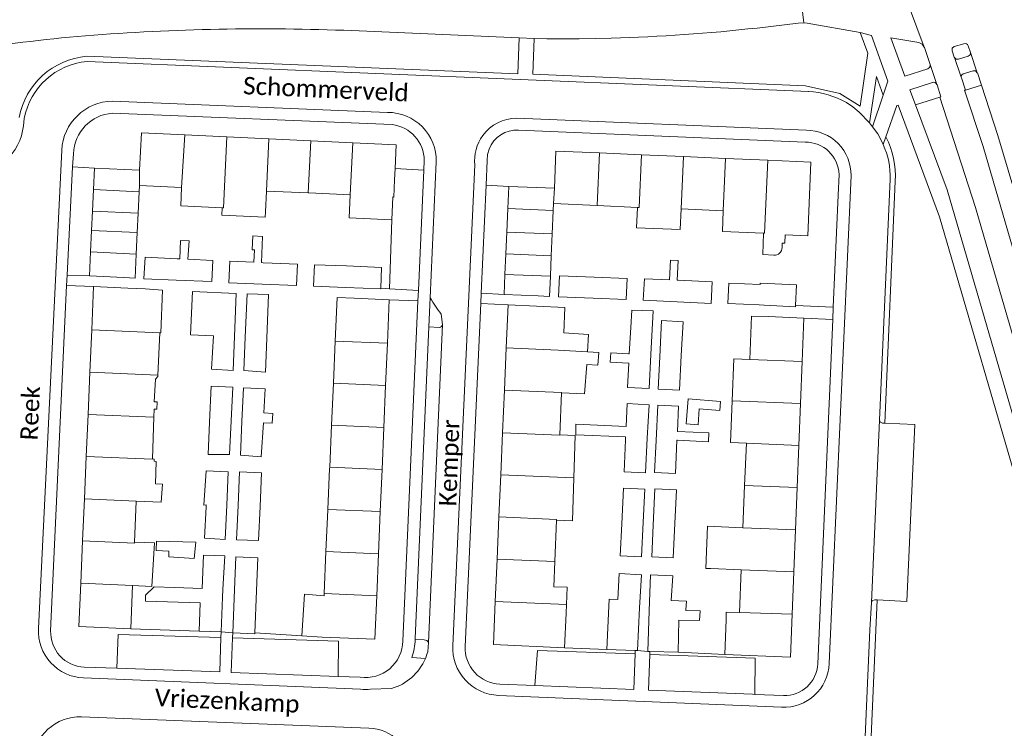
# Model space of a CAD drawing. Extents: x 177628 to 188968, y 384226 to 390673.
# Tile 89 of 256: x 182685 to 182826, y 386366 to 386467. Entities that reach past the tile are written whole.
import ezdxf

# ---------------------------------------------------------------- set-up
doc = ezdxf.new("R2010")
doc.units = 0
for name, color, linetype, lineweight in [('B01_F', 14, 'Continuous', 9), ('B01_T', 14, 'Continuous', 9), ('B02_F', 14, 'Continuous', 9), ('B02_T', 14, 'Continuous', 9), ('B07_D', 14, 'Continuous', 9), ('B11_F', 14, 'Continuous', 9), ('B11_S', 14, 'Continuous', 9), ('B14_F', 14, 'Continuous', 9), ('T01_F', 253, 'Continuous', 9), ('T04_F', 253, 'HAAG', 9), ('T05_F', 253, 'Continuous', 9), ('T05_T', 253, 'Continuous', 9), ('T22_D', 253, 'Continuous', 9), ('T22_T', 253, 'Continuous', 9), ('V00_F', 8, 'Continuous', 9), ('V00_T', 8, 'Continuous', 9), ('Z06', 7, 'Continuous', 9)]:
    doc.layers.add(name, color=color, linetype=linetype, lineweight=lineweight)
doc.styles.add('Legend', font='calibri.ttf')
doc.linetypes.add('HAAG', pattern='A,4,-1,[5,TOPOCAD.SHX,S=0.35,R=0,X=-0.35,Y=-0.35],-1', length=6)

msp = doc.modelspace()

# ---------------------------------------------------------------- linework, layer by layer
at = {"layer": 'B01_F', "linetype": 'Continuous'}
for points in [[(182703.376, 386428.926), (182705.852, 386428.729)], [(182763.758, 386386.259), (182763.65, 386383.773)], [(182763.65, 386383.773), (182763.596, 386382.515)]]:
    msp.add_lwpolyline(points, dxfattribs=at)
at = {"layer": 'B01_T', "linetype": 'Continuous'}
for points in [[(182709.046, 386450.969), (182702.836, 386451.267), (182702.577, 386445.887)], [(182715.057, 386450.68), (182709.046, 386450.969)], [(182721.068, 386450.391), (182715.057, 386450.68)], [(182727.078, 386450.102), (182721.068, 386450.391)], [(182733.089, 386449.813), (182727.078, 386450.102)], [(182733.089, 386449.813), (182739.3, 386449.515), (182739.137, 386446.133)], [(182761.92, 386443.309), (182762.15, 386448.638), (182768.363, 386448.37)], [(182768.363, 386448.37), (182774.377, 386448.11)], [(182774.377, 386448.11), (182780.39, 386447.851)], [(182780.39, 386447.851), (182786.404, 386447.591)], [(182786.404, 386447.591), (182792.468, 386447.329)], [(182702.577, 386445.887), (182696.15, 386446.196), (182696.002, 386443.13)], [(182792.468, 386447.329), (182798.631, 386447.063), (182798.176, 386436.53), (182794.922, 386436.671)], [(182739.137, 386446.133), (182739.06, 386444.521)], [(182702.525, 386442.816), (182702.569, 386443.723)], [(182702.569, 386443.723), (182708.592, 386443.433)], [(182708.592, 386443.433), (182708.464, 386440.796), (182714.418, 386440.506)], [(182738.666, 386438.784), (182738.822, 386442.07), (182738.942, 386442.064), (182739.06, 386444.521)], [(182761.92, 386443.309), (182755.392, 386443.59), (182755.255, 386440.419)], [(182696.002, 386443.13), (182695.855, 386440.061)], [(182702.378, 386439.747), (182702.525, 386442.816)], [(182726.814, 386442.654), (182732.708, 386442.379)], [(182732.708, 386442.379), (182732.553, 386439.073), (182738.666, 386438.784)], [(182761.748, 386440.153), (182761.788, 386441.116)], [(182761.788, 386441.116), (182768.038, 386440.834)], [(182768.038, 386440.834), (182773.807, 386440.573)], [(182695.855, 386440.061), (182695.723, 386437.296)], [(182702.245, 386436.982), (182702.378, 386439.747)], [(182714.418, 386440.506), (182714.368, 386439.487), (182720.55, 386439.181), (182720.586, 386439.92)], [(182755.255, 386440.419), (182755.109, 386437.048)], [(182761.61, 386436.781), (182761.748, 386440.153)], [(182695.723, 386437.296), (182695.575, 386434.221)], [(182702.097, 386433.908), (182702.245, 386436.982)], [(182755.109, 386437.048), (182754.975, 386433.929)], [(182761.482, 386433.661), (182761.61, 386436.781)], [(182791.856, 386436.885), (182791.723, 386433.815), (182793.317, 386433.745)], [(182794.494, 386434.826), (182794.521, 386435.483), (182794.87, 386435.469), (182794.922, 386436.671)], [(182695.575, 386434.221), (182695.409, 386430.772), (182700.315, 386430.536)], [(182700.315, 386430.536), (182701.931, 386430.458), (182702.097, 386433.908)], [(182754.975, 386433.929), (182754.848, 386430.989)], [(182761.361, 386430.722), (182761.482, 386433.661)], [(182754.848, 386430.989), (182754.724, 386428.125), (182759.592, 386427.915)], [(182759.592, 386427.915), (182761.243, 386427.839), (182761.361, 386430.722)], [(182695.736, 386423.077), (182696.005, 386429.246)], [(182696.005, 386429.246), (182700.912, 386429.032)], [(182700.912, 386429.032), (182703.376, 386428.926)], [(182733.302, 386427.571), (182730.834, 386427.678), (182730.562, 386421.453)], [(182738.29, 386427.36), (182733.302, 386427.571)], [(182738.027, 386421.137), (182738.29, 386427.36)], [(182755.303, 386426.658), (182755.035, 386420.478)], [(182763.427, 386426.249), (182755.303, 386426.658)], [(182789.874, 386418.837), (182790.126, 386425.034), (182792.531, 386424.944)], [(182797.61, 386424.744), (182792.531, 386424.944)], [(182797.365, 386418.528), (182797.61, 386424.744)], [(182695.471, 386416.99), (182695.736, 386423.077)], [(182730.562, 386421.453), (182730.299, 386415.43)], [(182737.773, 386415.114), (182738.027, 386421.137)], [(182754.773, 386414.417), (182755.035, 386420.478)], [(182797.128, 386412.513), (182797.365, 386418.528)], [(182695.208, 386410.962), (182695.471, 386416.99)], [(182730.299, 386415.43), (182730.037, 386409.407)], [(182737.518, 386409.091), (182737.773, 386415.114)], [(182754.51, 386408.34), (182754.773, 386414.417)], [(182796.891, 386406.498), (182797.128, 386412.513)], [(182694.946, 386404.949), (182695.208, 386410.962)], [(182730.037, 386409.407), (182729.774, 386403.384)], [(182737.264, 386403.068), (182737.518, 386409.091)], [(182754.249, 386402.314), (182754.51, 386408.34)], [(182789.385, 386406.834), (182789.139, 386400.78)], [(182796.653, 386400.483), (182796.891, 386406.498)], [(182694.682, 386398.897), (182694.946, 386404.949)], [(182729.774, 386403.384), (182729.767, 386403.231)], [(182737.01, 386397.045), (182737.264, 386403.068)], [(182753.988, 386396.288), (182754.249, 386402.314)], [(182704.833, 386401.005), (182705.84, 386400.963), (182705.679, 386398.383), (182702.097, 386398.55)], [(182789.139, 386400.78), (182788.893, 386394.75)], [(182796.416, 386394.451), (182796.653, 386400.483)], [(182694.419, 386392.878), (182694.682, 386398.897)], [(182702.097, 386398.55), (182701.85, 386392.679)], [(182729.508, 386397.295), (182729.248, 386391.339)], [(182736.755, 386391.021), (182737.01, 386397.045)], [(182753.727, 386390.263), (182753.988, 386396.288)], [(182788.893, 386394.75), (182783.847, 386394.95), (182783.601, 386388.923)], [(182796.178, 386388.424), (182796.416, 386394.451)], [(182694.154, 386386.792), (182694.419, 386392.878)], [(182701.85, 386392.679), (182704.706, 386392.558), (182704.336, 386386.346), (182701.589, 386386.478)], [(182729.248, 386391.339), (182728.986, 386385.316)], [(182736.501, 386384.998), (182736.755, 386391.021)], [(182753.464, 386384.191), (182753.727, 386390.263)], [(182788.647, 386388.723), (182784.29, 386388.896)], [(182788.386, 386382.631), (182788.647, 386388.723)], [(182795.94, 386382.387), (182796.178, 386388.424)], [(182694.154, 386386.792), (182693.885, 386380.622), (182701.323, 386380.298)], [(182701.589, 386386.478), (182701.54, 386385.296)], [(182701.323, 386380.298), (182701.54, 386385.296)], [(182728.717, 386379.093), (182736.238, 386378.775), (182736.501, 386384.998)], [(182728.986, 386385.316), (182728.972, 386385.004)], [(182753.464, 386384.191), (182753.196, 386378.011), (182763.382, 386377.57)], [(182763.382, 386377.57), (182763.596, 386382.515)], [(182795.94, 386382.387), (182795.697, 386376.225), (182786.304, 386376.595)], [(182786.304, 386376.595), (182786.499, 386381.592)]]:
    msp.add_lwpolyline(points, dxfattribs=at)
msp.add_arc((182793.412, 386434.823), 1.082, 264.96174, 0.16928, dxfattribs=at)
at = {"layer": 'B02_F', "linetype": 'Continuous'}
for points in [[(182707.793, 386430.165), (182703.21, 386430.354), (182703.392, 386433.447)], [(182767.466, 386427.578), (182762.526, 386427.78), (182762.65, 386430.8)], [(182712.905, 386429.955), (182707.793, 386430.165)], [(182720.111, 386429.608), (182715.34, 386429.798)], [(182725.016, 386429.412), (182720.111, 386429.608)], [(182709.846, 386422.348), (182710.142, 386428.541), (182716.382, 386428.274)], [(182772.193, 386427.384), (182767.466, 386427.578)], [(182774.646, 386427.29), (182779.493, 386427.061)], [(182779.493, 386427.061), (182784.359, 386426.832)], [(182786.748, 386426.841), (182791.231, 386426.619)], [(182776.078, 386425.794), (182772.985, 386425.872)], [(182774.37, 386387.996), (182774.123, 386383.303)], [(182775.476, 386382.834), (182775.656, 386388.001)], [(182769.716, 386383.501), (182769.766, 386384.506)], [(182769.405, 386377.3), (182769.716, 386383.501)], [(182774.123, 386383.303), (182773.801, 386377.183)], [(182775.274, 386377.044), (182775.476, 386382.834)], [(182773.801, 386377.183), (182773.612, 386377.188)]]:
    msp.add_lwpolyline(points, dxfattribs=at)
at = {"layer": 'B02_T', "linetype": 'Continuous'}
for points in [[(182727.607, 386432.379), (182732.186, 386432.194)], [(182732.186, 386432.194), (182737.197, 386431.991), (182737.076, 386429.004)], [(182732.029, 386429.139), (182727.483, 386429.323)], [(182791.386, 386429.752), (182791.375, 386429.532)], [(182791.386, 386429.752), (182796.57, 386429.502), (182796.427, 386426.536)], [(182737.076, 386429.004), (182737.073, 386428.935), (182732.029, 386429.139)], [(182791.926, 386426.586), (182791.231, 386426.619)], [(182796.427, 386426.536), (182796.419, 386426.369), (182791.926, 386426.586)], [(182714.249, 386379.837), (182714.449, 386384.82)], [(182711.265, 386383.995), (182711.103, 386379.963)], [(182779.739, 386381.499), (182779.636, 386376.944)], [(182711.103, 386379.963), (182714.249, 386379.837)], [(182769.405, 386377.3), (182773.501, 386377.191)], [(182773.501, 386377.191), (182773.612, 386377.188)], [(182775.574, 386377.037), (182775.274, 386377.044)], [(182779.636, 386376.944), (182775.574, 386377.037)]]:
    msp.add_lwpolyline(points, dxfattribs=at)
at = {"layer": 'B07_D', "linetype": 'Continuous'}
for points in [[(182709.046, 386450.969), (182708.592, 386443.433)], [(182715.057, 386450.68), (182714.568, 386440.499), (182714.418, 386440.506)], [(182721.068, 386450.391), (182720.724, 386442.916)], [(182727.078, 386450.102), (182726.721, 386442.658)], [(182733.089, 386449.813), (182732.708, 386442.379)], [(182768.363, 386448.37), (182768.038, 386440.834)], [(182774.377, 386448.11), (182774.051, 386440.562), (182773.807, 386440.573)], [(182780.39, 386447.851), (182780.066, 386440.354)], [(182786.404, 386447.591), (182786.081, 386440.106)], [(182791.856, 386436.885), (182791.992, 386436.879), (182792.468, 386447.329)], [(182702.569, 386443.723), (182702.577, 386445.887)], [(182702.525, 386442.816), (182696.002, 386443.13)], [(182761.788, 386441.116), (182761.92, 386443.309)], [(182702.378, 386439.747), (182695.855, 386440.061)], [(182755.255, 386440.419), (182761.748, 386440.153)], [(182702.245, 386436.982), (182695.723, 386437.296)], [(182755.109, 386437.048), (182761.61, 386436.781)], [(182702.097, 386433.908), (182695.575, 386434.221)], [(182754.975, 386433.929), (182761.482, 386433.661)], [(182754.848, 386430.989), (182761.361, 386430.722)], [(182695.736, 386423.077), (182705.477, 386422.628)], [(182738.027, 386421.137), (182730.562, 386421.453)], [(182755.035, 386420.478), (182762.486, 386420.169), (182766.644, 386419.933)], [(182797.365, 386418.528), (182789.874, 386418.837)], [(182695.471, 386416.99), (182705.181, 386416.567)], [(182737.773, 386415.114), (182730.299, 386415.43)], [(182754.773, 386414.417), (182762.945, 386414.089), (182762.943, 386414.026)], [(182797.128, 386412.513), (182787.365, 386412.898)], [(182695.208, 386410.962), (182704.638, 386410.551)], [(182737.518, 386409.091), (182730.037, 386409.407)], [(182754.51, 386408.34), (182762.704, 386407.985), (182762.707, 386408.049)], [(182796.891, 386406.498), (182789.385, 386406.834)], [(182704.448, 386404.596), (182704.446, 386404.537), (182694.946, 386404.949)], [(182737.264, 386403.068), (182729.774, 386403.384)], [(182754.249, 386402.314), (182764.71, 386401.861)], [(182796.653, 386400.483), (182789.139, 386400.78)], [(182694.682, 386398.897), (182702.097, 386398.55)], [(182737.01, 386397.045), (182729.511, 386397.361)], [(182753.988, 386396.288), (182762.227, 386395.931), (182762.222, 386395.814)], [(182788.893, 386394.75), (182796.416, 386394.451)], [(182701.85, 386392.679), (182701.845, 386392.554), (182694.419, 386392.878)], [(182736.755, 386391.021), (182729.248, 386391.339)], [(182753.727, 386390.263), (182761.988, 386389.905)], [(182796.178, 386388.424), (182788.647, 386388.723)], [(182694.154, 386386.792), (182701.589, 386386.478)], [(182736.501, 386384.998), (182728.986, 386385.316)], [(182753.464, 386384.191), (182763.65, 386383.773)], [(182788.386, 386382.631), (182795.94, 386382.387)]]:
    msp.add_lwpolyline(points, dxfattribs=at)
at = {"layer": 'B11_F', "linetype": 'Continuous'}
for points in [[(182726.721, 386442.658), (182720.724, 386442.916)], [(182726.814, 386442.654), (182726.721, 386442.658)], [(182779.939, 386437.402), (182780.066, 386440.354)], [(182780.066, 386440.354), (182786.081, 386440.106)], [(182786.081, 386440.106), (182785.953, 386437.141)], [(182728.972, 386385.004), (182726.173, 386385.225), (182725.792, 386379.296)], [(182725.792, 386379.296), (182728.717, 386379.093)]]:
    msp.add_lwpolyline(points, dxfattribs=at)
at = {"layer": 'B11_S', "linetype": 'Continuous'}
for points in [[(182720.724, 386442.916), (182720.586, 386439.92)], [(182773.807, 386440.573), (182773.681, 386437.674), (182779.939, 386437.402)], [(182785.953, 386437.141), (182791.856, 386436.885)], [(182705.852, 386428.729), (182705.625, 386422.625), (182705.477, 386422.628)], [(182763.427, 386426.249), (182763.284, 386422.648), (182766.782, 386422.409), (182766.644, 386419.933)], [(182705.477, 386422.628), (182705.181, 386416.567)], [(182766.644, 386419.933), (182768.274, 386419.817), (182768.131, 386418.019), (182766.584, 386418.115), (182766.208, 386413.901), (182762.943, 386414.026)], [(182789.874, 386418.837), (182787.61, 386418.929), (182787.365, 386412.898)], [(182705.181, 386416.567), (182705.171, 386416.365), (182704.879, 386415.999), (182704.668, 386412.752), (182705.113, 386412.743), (182705.062, 386411.716), (182704.675, 386411.725), (182704.638, 386410.551)], [(182762.943, 386414.026), (182762.707, 386408.049)], [(182787.365, 386412.898), (182787.122, 386406.926), (182789.385, 386406.834)], [(182704.638, 386410.551), (182704.448, 386404.596)], [(182762.707, 386408.049), (182764.905, 386407.947), (182764.71, 386401.861)], [(182704.448, 386404.596), (182704.681, 386404.569), (182704.648, 386404.25), (182704.951, 386404.224), (182704.833, 386401.005)], [(182729.767, 386403.231), (182729.511, 386397.361)], [(182764.71, 386401.861), (182764.513, 386395.731), (182762.222, 386395.814)], [(182729.511, 386397.361), (182729.508, 386397.295)], [(182762.222, 386395.814), (182761.988, 386389.905)], [(182761.988, 386389.905), (182761.845, 386386.294), (182763.758, 386386.259)], [(182783.601, 386388.923), (182784.29, 386388.896)], [(182788.386, 386382.631), (182786.518, 386382.663), (182786.499, 386381.592)]]:
    msp.add_lwpolyline(points, dxfattribs=at)
at = {"layer": 'B14_F', "linetype": 'Continuous'}
for points in [[(182720.149, 386436.405), (182718.758, 386436.53), (182718.703, 386434.492), (182719.034, 386434.507), (182718.925, 386432.741), (182715.471, 386432.908), (182715.34, 386429.798)], [(182720.252, 386432.665), (182719.999, 386432.679), (182720.149, 386436.405)], [(182707.977, 386433.233), (182708.357, 386433.215), (182708.447, 386435.836), (182709.683, 386435.807), (182709.464, 386433.148), (182713.043, 386432.969), (182712.905, 386429.955)], [(182703.392, 386433.447), (182707.977, 386433.233)], [(182721.538, 386432.591), (182720.252, 386432.665)], [(182725.016, 386429.412), (182725.163, 386432.467), (182721.538, 386432.591)], [(182727.483, 386429.323), (182727.607, 386432.379)], [(182779.626, 386430.144), (182779.499, 386430.15), (182779.633, 386432.986), (182778.533, 386433.038), (182778.399, 386430.201), (182774.791, 386430.372), (182774.646, 386427.29)], [(182762.65, 386430.8), (182767.597, 386430.597)], [(182767.597, 386430.597), (182772.317, 386430.404), (182772.193, 386427.384)], [(182784.359, 386426.832), (182784.504, 386429.914), (182779.626, 386430.144)], [(182791.351, 386429.533), (182786.892, 386429.753), (182786.748, 386426.841)], [(182791.375, 386429.532), (182791.351, 386429.533)], [(182716.145, 386422.113), (182716.382, 386428.274)], [(182720.795, 386421.866), (182721.035, 386428.109), (182717.984, 386428.194), (182717.706, 386421.997)], [(182772.985, 386425.872), (182772.849, 386423.401)], [(182776.078, 386425.794), (182775.732, 386419.519)], [(182780.072, 386419.368), (182780.326, 386424.224), (182777.261, 386424.384), (182776.988, 386419.178)], [(182709.846, 386422.348), (182713.153, 386422.21)], [(182713.153, 386422.21), (182712.88, 386417.407), (182715.958, 386417.251), (182716.145, 386422.113)], [(182772.526, 386419.638), (182772.641, 386419.632), (182772.849, 386423.401)], [(182717.706, 386421.997), (182717.492, 386417.234)], [(182717.492, 386417.234), (182720.609, 386417.014), (182720.795, 386421.866)], [(182775.732, 386419.519), (182775.463, 386414.656), (182772.376, 386414.826), (182772.568, 386418.3), (182769.919, 386418.447), (182769.993, 386419.779), (182772.526, 386419.638)], [(182776.748, 386414.587), (182779.813, 386414.427), (182780.072, 386419.368)], [(182776.988, 386419.178), (182776.748, 386414.587)], [(182712.574, 386409.841), (182712.798, 386414.988), (182715.916, 386414.862), (182715.684, 386410.058)], [(182720.314, 386409.741), (182721.566, 386409.686), (182721.63, 386411.096), (182720.341, 386411.181), (182720.53, 386414.619), (182717.452, 386414.764), (182717.229, 386409.948)], [(182772.092, 386407.342), (182772.108, 386407.729), (182764.99, 386408.051), (182764.987, 386409.561), (182772.171, 386409.215), (182772.356, 386412.515)], [(182772.356, 386412.515), (182775.468, 386412.304), (182775.219, 386407.577)], [(182780.768, 386409.585), (182782.469, 386409.455), (182782.644, 386411.745), (182785.61, 386411.519), (182785.71, 386412.823), (182781.042, 386413.179), (182780.768, 386409.585)], [(182779.53, 386407.258), (182783.973, 386407.041), (182784.035, 386408.305), (182779.521, 386408.524), (182779.697, 386412.15), (182776.737, 386412.294), (182776.49, 386407.215)], [(182715.45, 386405.201), (182712.374, 386405.23), (182712.574, 386409.841)], [(182715.684, 386410.058), (182715.45, 386405.201)], [(182717.229, 386409.948), (182717.005, 386405.121)], [(182717.005, 386405.121), (182719.971, 386404.908), (182720.314, 386409.741)], [(182775.219, 386407.577), (182774.956, 386402.574), (182771.897, 386402.737), (182772.092, 386407.342)], [(182776.49, 386407.215), (182776.267, 386402.623), (182779.227, 386402.479), (182779.459, 386407.261)], [(182779.459, 386407.261), (182779.53, 386407.258)], [(182715.058, 386397.969), (182715.271, 386402.736), (182712.12, 386402.895), (182711.795, 386397.985)], [(182719.821, 386397.769), (182720.031, 386402.588), (182716.885, 386402.725), (182716.675, 386397.902)], [(182771.554, 386395.296), (182771.799, 386400.426)], [(182771.799, 386400.426), (182774.861, 386400.281), (182774.633, 386395.514)], [(182776.067, 386395.12), (182776.315, 386400.305)], [(182776.315, 386400.305), (182779.377, 386400.16), (182779.147, 386395.345)], [(182711.795, 386397.985), (182712.125, 386398.04), (182712.108, 386397.736)], [(182712.108, 386397.736), (182711.862, 386393.268), (182714.839, 386393.067), (182715.058, 386397.969)], [(182716.675, 386397.902), (182716.462, 386393.028)], [(182716.462, 386393.028), (182719.608, 386392.891), (182719.821, 386397.769)], [(182774.633, 386395.514), (182774.397, 386390.565), (182771.335, 386390.71), (182771.554, 386395.296)], [(182779.147, 386395.345), (182778.913, 386390.444), (182775.851, 386390.589), (182776.067, 386395.12)], [(182706.757, 386390.568), (182706.758, 386391.39), (182704.939, 386391.49), (182705.021, 386392.841), (182710.629, 386392.696), (182710.392, 386390.354), (182706.757, 386390.568)], [(182707.584, 386386.192), (182711.543, 386386.069), (182711.731, 386390.82), (182714.79, 386390.704), (182714.511, 386385.896)], [(182719.312, 386385.725), (182719.511, 386390.428), (182716.372, 386390.562), (182716.173, 386385.858)], [(182774.37, 386387.996), (182771.173, 386388.185), (182771.009, 386384.487), (182769.766, 386384.506)], [(182775.656, 386388.001), (182778.854, 386387.841), (182778.622, 386384.33), (182780.844, 386384.213), (182780.718, 386382.984)], [(182711.265, 386383.995), (182703.431, 386384.254), (182703.413, 386385.087), (182704.65, 386386.283), (182707.584, 386386.192)], [(182714.511, 386385.896), (182714.449, 386384.82)], [(182716.173, 386385.858), (182715.911, 386379.683)], [(182719.057, 386379.722), (182719.312, 386385.725)], [(182780.718, 386382.984), (182780.707, 386382.875), (182782.77, 386382.866), (182782.707, 386381.474), (182779.739, 386381.499)], [(182715.911, 386379.683), (182719.05, 386379.549), (182719.057, 386379.722)]]:
    msp.add_lwpolyline(points, dxfattribs=at)
at = {"layer": 'T01_F', "linetype": 'Continuous'}
for points in [[(182738.325, 386428.936), (182738.666, 386438.784)], [(182737.076, 386429.004), (182738.325, 386428.936)], [(182711.103, 386379.963), (182701.323, 386380.298)], [(182725.792, 386379.296), (182719.057, 386379.722)]]:
    msp.add_lwpolyline(points, dxfattribs=at)
at = {"layer": 'T04_F', "linetype": 'HAAG'}
for points in [[(182769.405, 386377.3), (182763.382, 386377.57)], [(182779.636, 386376.944), (182786.304, 386376.595)]]:
    msp.add_lwpolyline(points, dxfattribs=at)
at = {"layer": 'T05_F', "linetype": 'Continuous'}
msp.add_lwpolyline([(182796.427, 386426.536), (182801.82, 386426.284)], dxfattribs=at)
at = {"layer": 'T05_T', "linetype": 'Continuous'}
msp.add_lwpolyline([(182802.522, 386442.336), (182801.82, 386426.284)], dxfattribs=at)
at = {"layer": 'T22_D', "linetype": 'Continuous'}
msp.add_lwpolyline([(182714.249, 386379.837), (182715.911, 386379.683)], dxfattribs=at)
at = {"layer": 'T22_T', "linetype": 'Continuous'}
for points in [[(182692.141, 386429.414), (182692.21, 386430.9)], [(182742.476, 386428.709), (182742.408, 386427.186)], [(182801.82, 386426.284), (182801.744, 386424.527)]]:
    msp.add_lwpolyline(points, dxfattribs=at)
at = {"layer": 'V00_F', "linetype": 'Continuous'}
for points in [[(182814.833, 386463.526), (182807.459, 386483.242)], [(182797.604, 386466.978), (182796.708, 386474.63)], [(182808.962, 386456.649), (182809.633, 386458.652), (182807.285, 386465.172), (182805.681, 386465.604)], [(182814.857, 386463.462), (182814.833, 386463.526)], [(182815.668, 386461.015), (182816.656, 386458.157)], [(182816.656, 386458.157), (182816.671, 386458.115)], [(182807.012, 386452.678), (182805.526, 386454.219)], [(182808.975, 386449.561), (182808.63, 386450.284), (182808.174, 386451.094), (182807.448, 386452.124)], [(182692.21, 386430.9), (182693, 386446.36)], [(182739.137, 386446.133), (182743.239, 386445.896)], [(182752.15, 386443.751), (182751.45, 386428.32)], [(182692.141, 386429.414), (182696.005, 386429.246)], [(182742.476, 386428.709), (182738.325, 386428.936)], [(182742.408, 386427.186), (182738.29, 386427.36)], [(182745.719, 386425.313), (182745.917, 386423.834)], [(182743.918, 386378.313), (182745.917, 386423.831)], [(182797.61, 386424.744), (182801.744, 386424.527)], [(182745.435, 386423.416), (182743.978, 386423.498)], [(182714.219, 386379.025), (182699.505, 386379.481), (182699.346, 386374.637)], [(182730.976, 386373.476), (182731.017, 386378.505), (182715.885, 386378.974)], [(182743.305, 386378.681), (182741.993, 386378.741)], [(182743.795, 386376.981), (182743.918, 386378.313)], [(182773.483, 386376.677), (182759.515, 386377.173), (182759.141, 386372.155)], [(182741.522, 386376.175), (182743.468, 386376.033)], [(182790.609, 386370.902), (182790.661, 386376.067), (182775.559, 386376.603)], [(182735.632, 386371.646), (182738.616, 386371.733)]]:
    msp.add_lwpolyline(points, dxfattribs=at)
for centre, radius, start, end in [((182782.841, 386452.014), 45.728, 212.23549, 215.7265), ((182743.307, 386377.989), 0.692, 27.89719, 90.14781), ((182736.553, 386378.949), 7.505, 285.95746, 337.13935), ((182736.485, 386378.972), 7.577, 337.1743, 344.76332)]:
    msp.add_arc(centre, radius, start, end, dxfattribs=at)
at = {"layer": 'V00_F', "linetype": 'Continuous', "extrusion": (0, 0, -1)}
for centre, radius, start, end in [((-182745.479, 386423.852), 0.438, 182.74388, 275.79949), ((-182735.349, 386360.072), 5.969, 90.39291, 180.84065)]:
    msp.add_arc(centre, radius, start, end, dxfattribs=at)
at = {"layer": 'V00_T', "linetype": 'Continuous'}
for points in [[(182731.79, 386465.92), (182756.876, 386464.833)], [(182790.918, 386466.248), (182796.784, 386466.919), (182797.604, 386466.978)], [(182805.681, 386465.604), (182798.095, 386466.944), (182797.604, 386466.978)], [(182756.686, 386459.667), (182756.876, 386464.833)], [(182756.876, 386464.833), (182759.047, 386464.763)], [(182805.681, 386465.604), (182806.756, 386462.643), (182805.653, 386455.086), (182802.753, 386456.872), (182797.831, 386457.968), (182758.853, 386459.631), (182759.047, 386464.763)], [(182770.061, 386464.794), (182765.451, 386464.711), (182760.84, 386464.714), (182759.047, 386464.763)], [(182814.049, 386464.152), (182810.042, 386464.829), (182812.038, 386459.368), (182815.336, 386460.427)], [(182814.833, 386463.526), (182814.522, 386463.941), (182814.049, 386464.152)], [(182815.668, 386461.015), (182814.857, 386463.462)], [(182819.093, 386463.585), (182818.852, 386463.342), (182818.836, 386463)], [(182820.517, 386464.001), (182819.093, 386463.585)], [(182821.098, 386463.711), (182821.435, 386462.738)], [(182695.04, 386462.201), (182756.686, 386459.667)], [(182818.836, 386463), (182819.139, 386462.086)], [(182819.139, 386462.086), (182819.156, 386462.036)], [(182819.156, 386462.036), (182820.112, 386459.193)], [(182819.156, 386462.036), (182819.387, 386461.795), (182819.72, 386461.781)], [(182819.72, 386461.781), (182821.122, 386462.208)], [(182821.122, 386462.208), (182821.388, 386462.408), (182821.435, 386462.738)], [(182821.435, 386462.738), (182822.423, 386459.857)], [(182695.06, 386461.45), (182798.301, 386457.185)], [(182815.336, 386460.427), (182815.623, 386460.653), (182815.668, 386461.015)], [(182808.962, 386456.649), (182807.996, 386459.3), (182807.012, 386452.678)], [(182820.112, 386459.193), (182820.166, 386459.511), (182820.422, 386459.708)], [(182820.112, 386459.193), (182820.145, 386459.096)], [(182820.734, 386457.349), (182820.145, 386459.096)], [(182820.422, 386459.708), (182821.829, 386460.116)], [(182821.829, 386460.116), (182822.179, 386460.109), (182822.423, 386459.857)], [(182822.423, 386459.857), (182822.438, 386459.814)], [(182822.438, 386459.814), (182823.012, 386458.082)], [(182813.592, 386455.233), (182812.757, 386457.406), (182816.004, 386458.443)], [(182816.671, 386458.115), (182817.228, 386456.388), (182817.082, 386456.342)], [(182820.734, 386457.349), (182823.012, 386458.082)], [(182823.012, 386458.082), (182825.35, 386450.85), (182827.66, 386443.2), (182839.93, 386400.95), (182841.41, 386396.62), (182843.28, 386392.14), (182847, 386383.92), (182849.16, 386378.9), (182850.85, 386374.17), (182872.936, 386298.493)], [(182807.448, 386452.124), (182808.962, 386456.649)], [(182813.592, 386455.233), (182817.082, 386456.342)], [(182817.082, 386456.342), (182822.17, 386440.55), (182864.225, 386295.982)], [(182844.97, 386374.801), (182823.25, 386449.28), (182820.618, 386457.331), (182820.734, 386457.349)], [(182738.06, 386454.17), (182698.694, 386455.79)], [(182803.698, 386455.603), (182804.64, 386454.948), (182805.526, 386454.219)], [(182853.793, 386313.029), (182817.017, 386439.224), (182811.105, 386455.2), (182810.919, 386455.159), (182809.36, 386450.669)], [(182861.23, 386295.09), (182818.119, 386443.086), (182813.592, 386455.233)], [(182685.96, 386452.27), (182686.09, 386453.313)], [(182698.702, 386454.057), (182738.73, 386452.43)], [(182797.97, 386451.62), (182756.557, 386453.35)], [(182807.012, 386452.678), (182807.448, 386452.124)], [(182756.798, 386451.63), (182797.79, 386449.91)], [(182808.975, 386449.561), (182809.36, 386450.669)], [(182691.44, 386448.76), (182688.103, 386380.307)], [(182693, 386446.36), (182693.14, 386448.265)], [(182752.32, 386447.31), (182752.376, 386448.133), (182752.592, 386448.93)], [(182696.15, 386446.196), (182693, 386446.36)], [(182743.3, 386447.282), (182743.239, 386445.896)], [(182744.162, 386427.623), (182745.03, 386447.097)], [(182750.55, 386446.65), (182747.374, 386377.906)], [(182752.15, 386443.751), (182752.32, 386447.31)], [(182743.239, 386445.896), (182742.476, 386428.709)], [(182801.248, 386375.306), (182804.36, 386445.123)], [(182802.65, 386445.273), (182802.522, 386442.336)], [(182752.15, 386443.751), (182755.392, 386443.59)], [(182809.952, 386444.602), (182808.441, 386410.147)], [(182809.177, 386409.68), (182810.697, 386444.314)], [(182692.21, 386430.9), (182695.409, 386430.772)], [(182689.858, 386380.01), (182692.141, 386429.414)], [(182751.383, 386426.835), (182751.45, 386428.32)], [(182751.45, 386428.32), (182754.724, 386428.125)], [(182742.408, 386427.186), (182740.25, 386378.53)], [(182743.978, 386423.498), (182744.162, 386427.623)], [(182749.168, 386377.754), (182751.383, 386426.835)], [(182751.383, 386426.835), (182755.303, 386426.658)], [(182801.744, 386424.527), (182799.591, 386375.258)], [(182741.99, 386378.91), (182743.978, 386423.498)], [(182807.282, 386384.059), (182808.441, 386410.147)], [(182809.177, 386409.68), (182813.484, 386409.493), (182812.361, 386384.201), (182808.085, 386384.43)], [(182808.441, 386410.147), (182808.573, 386409.836), (182808.878, 386409.693)], [(182808.878, 386409.693), (182809.177, 386409.68)], [(182808.085, 386384.43), (182806.912, 386357.293), (182807.819, 386357.233), (182807.793, 386356.641)], [(182807.282, 386384.059), (182807.448, 386384.35), (182807.768, 386384.447)], [(182807.768, 386384.447), (182808.085, 386384.43)], [(182807.282, 386384.059), (182807.038, 386380.12), (182802.83, 386282.807)], [(182714.038, 386374.098), (182714.219, 386379.025)], [(182714.219, 386379.025), (182714.249, 386379.837)], [(182715.704, 386374.037), (182715.885, 386378.974)], [(182715.885, 386378.974), (182715.911, 386379.683)], [(182741.993, 386378.741), (182741.99, 386378.91)], [(182773.483, 386376.677), (182773.501, 386377.191)], [(182775.274, 386377.044), (182773.801, 386377.183)], [(182773.302, 386371.591), (182773.483, 386376.677)], [(182775.378, 386371.509), (182775.559, 386376.603)], [(182775.559, 386376.603), (182775.574, 386377.037)], [(182699.346, 386374.637), (182694.649, 386374.809)], [(182714.038, 386374.098), (182699.346, 386374.637)], [(182694.558, 386373.246), (182734.197, 386371.639)], [(182730.976, 386373.476), (182715.704, 386374.037)], [(182734.143, 386373.36), (182730.976, 386373.476)], [(182759.141, 386372.155), (182754.128, 386372.355)], [(182773.302, 386371.591), (182759.141, 386372.155)], [(182790.27, 386370.916), (182775.378, 386371.509)], [(182753.924, 386370.754), (182794.431, 386369.051)], [(182790.609, 386370.902), (182790.27, 386370.916)], [(182794.682, 386370.74), (182790.609, 386370.902)], [(182735.39, 386366.04), (182694.266, 386367.67)]]:
    msp.add_lwpolyline(points, dxfattribs=at)
for centre, radius, start, end in [((182401.316, 386320.146), 453.371, 18.90031, 22.44919), ((182720.14, 386144.026), 322.105, 87.92732, 94.71652), ((182763.267, 386712.566), 247.865, 271.5706, 276.40499), ((182726.085, 386124.078), 342.501, 95.43327, 101.41832), ((182820.679, 386463.6), 0.433, 14.91397, 112.03485), ((182695.918, 386451.492), 10.745, 94.6864, 169.60148), ((182695.917, 386451.493), 9.994, 94.91691, 169.50763), ((182816.186, 386457.971), 0.506, 21.60135, 111.0293), ((182797.201, 386443.436), 13.793, 61.89891, 85.42665), ((182698.85, 386448.372), 7.42, 91.20312, 177.00002), ((182699.128, 386448.082), 5.991, 94.07609, 178.2449), ((182738.083, 386447.222), 6.948, 358.96684, 90.19269), ((182756.565, 386447.3), 6.05, 90.0726, 144.08353), ((182678.613, 386452.966), 7.379, 265.41849, 354.58918), ((182738.057, 386447.23), 5.244, 0.56959, 82.62283), ((182756.557, 386447.302), 6.042, 144.05858, 186.19922), ((182756.517, 386447.442), 4.198, 86.16073, 159.23533), ((182797.958, 386445.218), 6.402, 359.15264, 89.89593), ((182798.178, 386444.998), 12.538, 356.87152, 26.89035), ((182797.876, 386445.134), 4.776, 1.66271, 91.02753), ((182798.878, 386444.996), 11.081, 357.96263, 24.3282), ((182694.833, 386379.978), 6.738, 177.20527, 267.66037), ((182694.83, 386379.783), 4.977, 177.3841, 267.91652), ((182734.903, 386378.654), 5.348, 261.82583, 358.67464), ((182754.212, 386377.593), 6.845, 177.38123, 267.5874), ((182754.335, 386377.523), 5.172, 177.43946, 267.70721), ((182794.702, 386375.598), 6.553, 267.63261, 357.44383), ((182794.868, 386375.464), 4.728, 267.74666, 357.50319), ((182734.88, 386378.679), 7.073, 264.45711, 276.10186), ((182694.001, 386360.97), 6.705, 87.73196, 177.29117)]:
    msp.add_arc(centre, radius, start, end, dxfattribs=at)
at = {"layer": 'V00_T', "linetype": 'Continuous', "extrusion": (0, 0, -1)}
msp.add_arc((-182734.874, 386378.722), 7.119, 179.84326, 200.95894, dxfattribs=at)

# ---------------------------------------------------------------- texts
at = {"layer": 'Z06', "linetype": 'Continuous', "style": 'Legend'}
for s, rotation, p in [('Schommerveld', 357.42085, (182717.343, 386456.783)), ('Reek', 87.36362, (182687.986, 386407.192)), ('Vriezenkamp', 357.36362, (182704.698, 386369.219))]:
    msp.add_text(s, height=2.5, rotation=rotation, dxfattribs=at).set_placement(p)
at = {"layer": 'Z06', "style": 'Legend'}
msp.add_text('Kemper', height=2.5, rotation=87.76436, dxfattribs=at).set_placement((182747.882, 386397.778))

doc.saveas('drawing.dxf')
